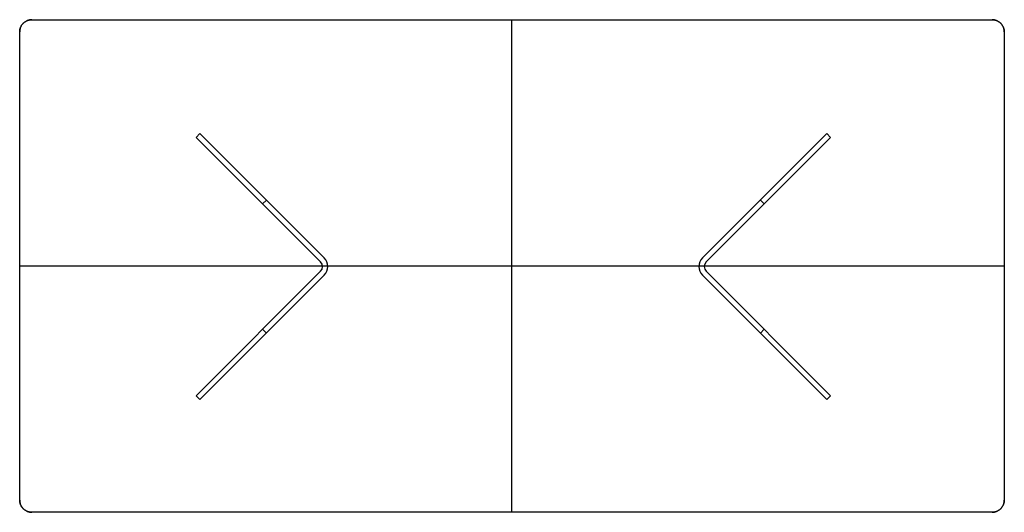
# Model space of a CAD drawing. Header units: millimetres. Extents: x -1747 to 453, y -3135 to -2035.
import ezdxf

# ---------------------------------------------------------------- set-up
doc = ezdxf.new("R2010")
doc.units = ezdxf.units.MM
doc.header["$MEASUREMENT"] = 0
doc.layers.add('DEFAULT', color=7, linetype='Continuous')

msp = doc.modelspace()

# ---------------------------------------------------------------- linework, layer by layer
at = {"layer": 'DEFAULT'}
for p, q in [((-1719.9, -2034.7), (426.1, -2034.7)), ((-1719.9, -2034.7, 15), (426.1, -2034.7, 15)), ((-1746.9, -3107.7), (-1746.9, -2061.7)), ((-1746.9, -3107.7, 15), (-1746.9, -2061.7, 15)), ((453.1, -2061.7), (453.1, -3107.7)), ((453.1, -2061.7, 15), (453.1, -3107.7, 15)), ((-1352.6, -2297.4), (-1352.6, -2297.4, -720)), ((-1348.3, -2293.1), (-1348.3, -2293.1, -720)), ((-1344.1, -2288.9), (-1066.2, -2566.8)), ((-1344.1, -2288.9, -720), (-1066.2, -2566.8, -720)), ((-1344.1, -2288.9), (-1344.1, -2288.9, -720)), ((-1066.2, -2566.8, -360), (-1344.1, -2288.9, -360)), ((-221.3, -2566.8), (56.6, -2288.9)), ((-221.3, -2566.8, -720), (56.6, -2288.9, -720)), ((56.6, -2288.9, -360), (-221.3, -2566.8, -360)), ((56.6, -2288.9), (56.6, -2288.9, -720)), ((60.9, -2293.1), (60.9, -2293.1, -720)), ((65.1, -2297.4), (65.1, -2297.4, -720)), ((-1205.1, -2427.8), (-1205.1, -2427.8, -720)), ((-1204.1, -2445.9), (-1195.6, -2437.4)), ((-1204.1, -2445.9, -720), (-1195.6, -2437.4, -720)), ((-83.4, -2445.9), (-91.9, -2437.4)), ((-83.4, -2445.9, -720), (-91.9, -2437.4, -720)), ((-82.3, -2427.8), (-82.3, -2427.8, -720)), ((-1066.2, -2566.8), (-1066.2, -2566.8, -720)), ((-221.3, -2566.8), (-221.3, -2566.8, -720)), ((-1074.7, -2575.3), (-1074.7, -2575.3, -720)), ((-212.8, -2575.3), (-212.8, -2575.3, -720)), ((-1352.6, -2874.4), (-1074.7, -2596.5)), ((-1352.6, -2874.4, -720), (-1074.7, -2596.5, -720)), ((-1074.7, -2596.5, -360), (-1352.6, -2874.4, -360)), ((-1066.2, -2605), (-1344.1, -2882.8)), ((-1066.2, -2605, -720), (-1344.1, -2882.8, -720)), ((-1344.1, -2882.8, -360), (-1066.2, -2605, -360)), ((-1074.7, -2596.5), (-1074.7, -2596.5, -720)), ((-1066.2, -2605), (-1066.2, -2605, -720)), ((56.6, -2882.8), (-221.3, -2605)), ((56.6, -2882.8, -720), (-221.3, -2605, -720)), ((-221.3, -2605, -360), (56.6, -2882.8, -360)), ((-221.3, -2605), (-221.3, -2605, -720)), ((-212.8, -2596.5), (65.1, -2874.4)), ((-212.8, -2596.5, -720), (65.1, -2874.4, -720)), ((65.1, -2874.4, -360), (-212.8, -2596.5, -360)), ((-212.8, -2596.5), (-212.8, -2596.5, -720)), ((-1195.6, -2734.4), (-1204.1, -2725.9)), ((-1195.6, -2734.4, -720), (-1204.1, -2725.9, -720)), ((-83.4, -2725.9), (-91.9, -2734.4)), ((-83.4, -2725.9, -720), (-91.9, -2734.4, -720)), ((-1344.1, -2882.8), (-1352.6, -2874.4)), ((-1344.1, -2882.8, -720), (-1352.6, -2874.4, -720)), ((-1352.6, -2874.4), (-1352.6, -2874.4, -720)), ((-1352.6, -2874.4, -360), (-1344.1, -2882.8, -360)), ((-1348.3, -2878.6), (-1348.3, -2878.6, -720)), ((65.1, -2874.4), (56.6, -2882.8)), ((65.1, -2874.4, -720), (56.6, -2882.8, -720)), ((56.6, -2882.8, -360), (65.1, -2874.4, -360)), ((60.9, -2878.6), (60.9, -2878.6, -720)), ((65.1, -2874.4), (65.1, -2874.4, -720)), ((-1344.1, -2882.8), (-1344.1, -2882.8, -720)), ((56.6, -2882.8), (56.6, -2882.8, -720)), ((426.1, -3134.7), (-1719.9, -3134.7)), ((426.1, -3134.7, 15), (-1719.9, -3134.7, 15))]:
    msp.add_line(p, q, dxfattribs=at)
for points in [[(-1352.6, -2297.4), (-1344.1, -2288.9)], [(-1352.6, -2297.4), (-1344.1, -2288.9)], [(-1344.1, -2288.9), (-1352.6, -2297.4)], [(-1074.7, -2575.3), (-1352.6, -2297.4)], [(-1074.7, -2575.3), (-1352.6, -2297.4)], [(-1352.6, -2297.4), (-1074.7, -2575.3)], [(65.1, -2297.4), (-212.8, -2575.3)], [(65.1, -2297.4), (-212.8, -2575.3)], [(-212.8, -2575.3), (65.1, -2297.4)], [(56.6, -2288.9), (65.1, -2297.4)], [(56.6, -2288.9), (65.1, -2297.4)], [(65.1, -2297.4), (56.6, -2288.9)]]:
    msp.add_lwpolyline(points, dxfattribs=at)
for centre, radius, start, end in [((-1085.3, -2585.9), 27, 315, 45), ((-1085.3, -2585.9, -720), 27, 315, 45), ((-1085.3, -2585.9, -360), 27, 315, 45), ((-202.2, -2585.9), 27, 135, 225), ((-202.2, -2585.9, -720), 27, 135, 225), ((-202.2, -2585.9, -360), 27, 135, 225), ((-1085.3, -2585.9), 15, 315, 45), ((-1085.3, -2585.9, -720), 15, 315, 45), ((-1085.3, -2585.9, -360), 15, 315, 45), ((-202.2, -2585.9), 15, 135, 225), ((-202.2, -2585.9, -720), 15, 135, 225), ((-202.2, -2585.9, -360), 15, 135, 225)]:
    msp.add_arc(centre, radius, start, end, dxfattribs=at)
for points, weights in [([(-1719.9, -2034.7), (-1746.9, -2034.7), (-1746.9, -2061.7)], [1, 0.707106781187, 1]), ([(-1746.9, -2061.7, 15), (-1746.9, -2034.7, 15), (-1719.9, -2034.7, 15)], [1, 0.707106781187, 1]), ([(-1746.9, -2061.7, 15), (-1746.9, -2034.7, 15), (-1719.9, -2034.7, 15)], [1, 0.707106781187, 1]), ([(453.1, -2061.7), (453.1, -2034.7), (426.1, -2034.7)], [1, 0.707106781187, 1]), ([(426.1, -2034.7, 15), (453.1, -2034.7, 15), (453.1, -2061.7, 15)], [1, 0.707106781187, 1]), ([(-1746.9, -2061.7), (-1746.9, -2058.9), (-1746.3, -2056.2)], [1, 0.959142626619, 0.929684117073]), ([(453.1, -2061.6), (453.1, -2061.6), (453.1, -2061.7)], [0.997944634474, 0.998968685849, 1]), ([(-1746.9, -3107.7), (-1746.9, -3134.7), (-1719.9, -3134.7)], [1, 0.707106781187, 1]), ([(-1719.9, -3134.7, 15), (-1746.9, -3134.7, 15), (-1746.9, -3107.7, 15)], [1, 0.707106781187, 1]), ([(426.1, -3134.7), (453.1, -3134.7), (453.1, -3107.7)], [1, 0.707106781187, 1]), ([(453.1, -3107.7, 15), (453.1, -3134.7, 15), (426.1, -3134.7, 15)], [1, 0.707106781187, 1]), ([(453.1, -3107.7), (453.1, -3134.7), (426.1, -3134.7)], [1, 0.707106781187, 1]), ([(453.1, -3107.7, 15), (453.1, -3134.7, 15), (426.1, -3134.7, 15)], [1, 0.707106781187, 1])]:
    msp.add_rational_spline(points, weights, degree=2, dxfattribs=at)
for points, degree in [([(-1739, -2042.6), (-1739, -2042.6, 5), (-1739, -2042.6, 10), (-1739, -2042.6, 15)], 3), ([(-1719.9, -2034.7), (-1719.9, -2034.7, 5), (-1719.9, -2034.7, 10), (-1719.9, -2034.7, 15)], 3), ([(-1719.9, -2034.7, 7.5), (-646.9, -2034.7, 7.5), (426.1, -2034.7, 7.5)], 2), ([(-646.9, -3134.7), (-646.9, -2584.7), (-646.9, -2034.7)], 2), ([(-646.9, -3134.7, 15), (-646.9, -2584.7, 15), (-646.9, -2034.7, 15)], 2), ([(-646.9, -2034.7), (-646.9, -2034.7, 7.5), (-646.9, -2034.7, 15)], 2), ([(426.1, -2034.7), (426.1, -2034.7, 5), (426.1, -2034.7, 10), (426.1, -2034.7, 15)], 3), ([(445.2, -2042.6), (445.2, -2042.6, 5), (445.2, -2042.6, 10), (445.2, -2042.6, 15)], 3), ([(-1746.9, -2061.7), (-1746.9, -2061.7, 5), (-1746.9, -2061.7, 10), (-1746.9, -2061.7, 15)], 3), ([(-1746.9, -3107.7, 7.5), (-1746.9, -2584.7, 7.5), (-1746.9, -2061.7, 7.5)], 2), ([(453.1, -2061.7), (453.1, -2061.7, 5), (453.1, -2061.7, 10), (453.1, -2061.7, 15)], 3), ([(453.1, -2061.7, 7.5), (453.1, -2584.7, 7.5), (453.1, -3107.7, 7.5)], 2), ([(-1746.9, -2584.7), (-1746.9, -2584.7, 7.5), (-1746.9, -2584.7, 15)], 2), ([(-1746.9, -2584.7), (-646.9, -2584.7), (453.1, -2584.7)], 2), ([(-1746.9, -2584.7, 15), (-646.9, -2584.7, 15), (453.1, -2584.7, 15)], 2), ([(453.1, -2584.7), (453.1, -2584.7, 7.5), (453.1, -2584.7, 15)], 2), ([(-1746.9, -3107.7, 15), (-1746.9, -3107.7, 10), (-1746.9, -3107.7, 5), (-1746.9, -3107.7)], 3), ([(453.1, -3107.7), (453.1, -3107.7, 5), (453.1, -3107.7, 10), (453.1, -3107.7, 15)], 3), ([(-1739, -3126.8, 15), (-1739, -3126.8, 10), (-1739, -3126.8, 5), (-1739, -3126.8)], 3), ([(-1719.9, -3134.7, 15), (-1719.9, -3134.7, 10), (-1719.9, -3134.7, 5), (-1719.9, -3134.7)], 3), ([(426.1, -3134.7, 7.5), (-646.9, -3134.7, 7.5), (-1719.9, -3134.7, 7.5)], 2), ([(-646.9, -3134.7), (-646.9, -3134.7, 7.5), (-646.9, -3134.7, 15)], 2), ([(426.1, -3134.7), (426.1, -3134.7, 5), (426.1, -3134.7, 10), (426.1, -3134.7, 15)], 3), ([(445.2, -3126.8), (445.2, -3126.8, 5), (445.2, -3126.8, 10), (445.2, -3126.8, 15)], 3)]:
    msp.add_open_spline(points, degree=degree, dxfattribs=at)

doc.saveas('drawing.dxf')
